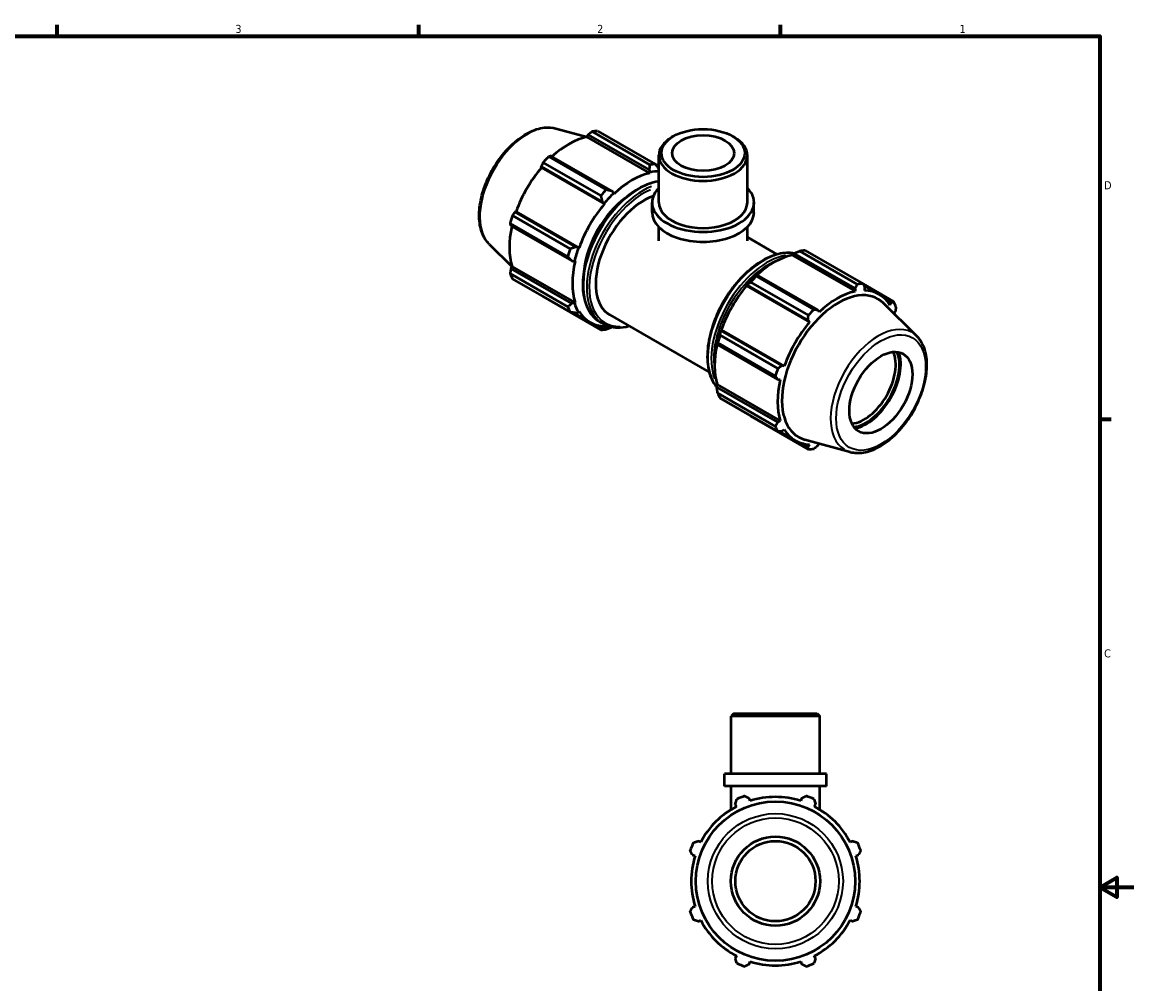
# Model space of a CAD drawing. Header units: inches. Extents: x 0.1 to 38.9, y -5.7 to 21.4.
# Tile 6 of 6: x 20.8 to 33.9, y 9.9 to 21.2. Entities that reach past the tile are written whole.
import ezdxf

# ---------------------------------------------------------------- set-up
doc = ezdxf.new("R2010")
doc.units = ezdxf.units.IN
doc.header["$MEASUREMENT"] = 0
for name, color, linetype, lineweight in [('Border (ANSI)', 7, 'Continuous', 70), ('Visible (ANSI)', 7, 'Continuous', 50), ('Visible Narrow (ANSI)', 7, 'Continuous', 35)]:
    doc.layers.add(name, color=color, linetype=linetype, lineweight=lineweight)
doc.styles.add('Note Text (ANSI)', font='tahoma.ttf')

# ---------------------------------------------------------------- blocks, each defined once
blk = doc.blocks.new('Borders Default Border')
at = {"layer": 'Border (ANSI)'}
for p, q in [((21.25, 21), (21.25, 21.134)), ((25.5, 21), (25.5, 21.134)), ((29.75, 21), (29.75, 21.134)), ((33.5, 16.5), (33.634, 16.5))]:
    blk.add_line(p, q, dxfattribs=at)
at = {"layer": 'Border (ANSI)', "flags": 128}
for points in [[(0.5, 1), (0.5, 21), (33.5, 21), (33.5, 1), (0.5, 1)], [(33.9, 11), (33.5, 11), (33.7, 11.115), (33.7, 10.885), (33.5, 11)]]:
    blk.add_lwpolyline(points, dxfattribs=at)
at = {"layer": 'Border (ANSI)', "color": 5, "true_color": 0x0000ff, "char_height": 0.0945, "attachment_point": 7, "style": 'Note Text (ANSI)'}
for s, insert in [('3', (23.346, 21.038)), ('2', (27.596, 21.04)), ('1', (31.854, 21.04)), ('D', (33.553, 19.203)), ('C', (33.552, 13.701))]:
    blk.add_mtext(s, dxfattribs=dict(at, insert=insert))

msp = doc.modelspace()

# ---------------------------------------------------------------- linework, layer by layer
at = {"layer": 'Visible (ANSI)'}
for p, q in [((27.111, 19.919), (27.476, 19.82)), ((28.214, 19.491), (27.536, 19.881)), ((27.602, 19.887), (28.279, 19.497)), ((27.475, 19.818), (27.489, 19.843)), ((28.214, 19.392), (27.475, 19.818)), ((27.489, 19.843), (28.206, 19.43)), ((28.492, 19.826), (28.47, 19.814)), ((29.187, 19.826), (29.209, 19.814)), ((27.771, 19.179), (27.054, 19.592)), ((28.319, 19.047), (28.319, 19.602)), ((29.36, 19.047), (29.36, 19.602)), ((26.938, 19.47), (27.655, 19.057)), ((26.941, 19.457), (26.938, 19.47)), ((27.638, 19.128), (26.96, 19.518)), ((27.026, 19.587), (27.704, 19.197)), ((28.319, 19.473), (28.282, 19.494)), ((28.299, 19.472), (28.319, 19.46)), ((27.68, 19.031), (26.941, 19.457)), ((28.206, 19.43), (28.217, 19.402)), ((28.217, 19.402), (28.214, 19.392)), ((27.791, 19.157), (27.771, 19.179)), ((27.793, 19.15), (27.791, 19.157)), ((26.63, 18.937), (26.643, 18.941)), ((27.348, 18.524), (26.63, 18.937)), ((27.383, 18.515), (26.643, 18.941)), ((27.655, 19.057), (27.677, 19.036)), ((27.677, 19.036), (27.68, 19.031)), ((28.241, 18.931), (28.241, 19.047)), ((29.438, 18.931), (29.438, 19.047)), ((26.6, 18.893), (27.277, 18.503)), ((27.25, 18.411), (26.573, 18.802)), ((26.582, 18.775), (27.299, 18.362)), ((28.319, 18.597), (28.319, 18.761)), ((29.36, 18.597), (29.36, 18.761)), ((26.328, 18.558), (26.595, 18.294)), ((29.36, 18.639), (29.71, 18.438)), ((27.376, 18.515), (27.348, 18.524)), ((27.383, 18.515), (27.376, 18.515)), ((29.886, 18.43), (29.888, 18.439)), ((29.886, 18.43), (30.626, 18.004)), ((29.888, 18.439), (29.908, 18.45)), ((29.908, 18.45), (30.625, 18.037)), ((30.653, 18.086), (29.976, 18.476)), ((30.041, 18.483), (30.719, 18.092)), ((26.582, 18.272), (26.596, 18.297)), ((27.336, 17.871), (26.596, 18.297)), ((27.299, 18.362), (27.329, 18.356)), ((27.329, 18.356), (27.336, 18.358)), ((26.573, 18.212), (27.25, 17.822)), ((27.299, 17.859), (26.582, 18.272)), ((29.473, 18.199), (29.463, 18.194)), ((29.466, 18.182), (30.143, 17.792)), ((30.19, 17.786), (29.473, 18.199)), ((27.277, 17.761), (26.6, 18.152)), ((29.349, 18.074), (29.357, 18.077)), ((29.352, 18.068), (29.349, 18.074)), ((29.352, 18.068), (30.092, 17.642)), ((29.357, 18.077), (30.074, 17.663)), ((30.077, 17.723), (29.4, 18.113)), ((30.625, 18.037), (30.626, 18.004)), ((31.079, 17.883), (30.72, 18.09)), ((30.729, 18.072), (30.909, 17.968)), ((30.739, 18.015), (30.742, 18.048)), ((26.96, 17.942), (27.638, 17.552)), ((30.99, 17.903), (31.049, 17.87)), ((27.329, 17.864), (27.299, 17.859)), ((27.336, 17.871), (27.329, 17.864)), ((27.376, 17.759), (27.383, 17.767)), ((30.205, 17.761), (30.19, 17.786)), ((31.352, 17.477), (30.96, 17.864)), ((31.049, 17.87), (31.036, 17.842)), ((31.085, 17.741), (31.097, 17.763)), ((27.306, 17.758), (27.51, 17.64)), ((27.348, 17.752), (27.376, 17.759)), ((27.626, 17.647), (27.666, 17.624)), ((27.745, 17.726), (28.912, 17.054)), ((30.074, 17.663), (30.092, 17.642)), ((27.655, 17.574), (27.602, 17.604)), ((27.677, 17.584), (27.655, 17.574)), ((27.68, 17.594), (27.677, 17.584)), ((27.771, 17.585), (27.772, 17.585)), ((29.049, 17.544), (29.048, 17.552)), ((29.048, 17.552), (29.054, 17.552)), ((29.767, 17.131), (29.049, 17.544)), ((29.054, 17.552), (29.794, 17.126)), ((29, 17.393), (29.001, 17.382)), ((29.001, 17.382), (29.718, 16.969)), ((29.689, 17.007), (29.012, 17.397)), ((29.039, 17.488), (29.717, 17.098)), ((29.794, 17.126), (29.767, 17.131)), ((29, 16.901), (29.007, 16.908)), ((29.001, 16.879), (29, 16.901)), ((29.718, 16.466), (29.001, 16.879)), ((29.007, 16.908), (29.747, 16.482)), ((29.718, 16.969), (29.747, 16.969)), ((29.012, 16.807), (29.689, 16.417)), ((29.717, 16.357), (29.039, 16.747)), ((29.4, 16.538), (30.077, 16.147)), ((29.747, 16.482), (29.718, 16.466)), ((29.737, 16.358), (29.921, 16.252)), ((29.767, 16.359), (29.794, 16.378)), ((30.074, 16.181), (30.014, 16.215)), ((30.568, 16.116), (30.036, 16.26)), ((30.092, 16.206), (30.074, 16.181)), ((30.19, 16.192), (30.204, 16.215)), ((29.201, 13.043), (29.17, 13.012)), ((30.211, 13.012), (29.17, 13.012)), ((29.17, 12.333), (29.17, 13.012)), ((29.201, 13.043), (30.179, 13.043)), ((30.179, 13.043), (30.211, 13.012)), ((30.211, 12.333), (30.211, 13.012)), ((30.289, 12.333), (29.091, 12.333)), ((29.091, 12.191), (29.091, 12.333)), ((30.289, 12.191), (30.289, 12.333)), ((30.289, 12.191), (29.091, 12.191)), ((29.17, 11.916), (29.17, 12.191)), ((30.211, 11.916), (30.211, 12.191)), ((29.392, 12.018), (29.383, 12.048)), ((29.997, 12.048), (29.988, 12.018)), ((29.218, 11.98), (29.233, 11.952)), ((30.147, 11.952), (30.162, 11.98)), ((28.812, 11.53), (28.783, 11.545)), ((30.597, 11.545), (30.569, 11.53)), ((28.715, 11.381), (28.745, 11.371)), ((30.635, 11.371), (30.665, 11.381)), ((28.745, 10.775), (28.715, 10.766)), ((30.665, 10.766), (30.635, 10.775)), ((28.783, 10.601), (28.812, 10.616)), ((30.569, 10.616), (30.597, 10.601)), ((29.233, 10.195), (29.218, 10.166)), ((30.162, 10.166), (30.147, 10.195)), ((29.383, 10.098), (29.392, 10.128)), ((29.988, 10.128), (29.997, 10.098))]:
    msp.add_line(p, q, dxfattribs=at)
for radius in [0.936, 0.524, 0.471]:
    msp.add_circle((29.69, 11.073), radius, dxfattribs=at)
for radius, start, end in [(1.065, 109.792, 115.208), (0.99, 72.5, 107.5), (1.065, 64.792, 70.208), (0.99, 117.5, 152.5), (0.99, 27.5, 62.5), (1.065, 154.792, 160.208), (1.065, 19.792, 25.208), (0.99, 162.5, 197.5), (0.99, 342.5, 17.5), (1.065, 199.792, 205.208), (1.065, 334.792, 340.208), (0.99, 207.5, 242.5), (0.99, 297.5, 332.5), (1.065, 244.792, 250.208), (0.99, 252.5, 287.5), (1.065, 289.792, 295.208)]:
    msp.add_arc((29.69, 11.073), radius, start, end, dxfattribs=at)
for centre, major_axis, ratio, start_param, end_param in [((27.281, 18.915), (0.531, 0.923), 0.578093, 0.343502, 0.438029), ((27.264, 18.925), (0.494, 0.858), 0.578093, 0.478032, 1.071949), ((28.84, 19.602), (-0.52, 0), 0.575862, 5.50164, 10.206324), ((27.281, 18.915), (-0.531, -0.923), 0.578093, 4.270492, 4.36502), ((27.959, 18.525), (0.531, 0.923), 0.578093, 0.343502, 0.438029), ((27.264, 18.925), (0.494, 0.858), 0.578093, 1.26343, 1.874295), ((28.004, 18.499), (-0.494, -0.858), 0.578093, 3.619624, 4.23049), ((28.004, 18.499), (0.5, 0.868), 0.578093, 0.321818, 0.478032), ((27.959, 18.525), (-0.531, -0.923), 0.578093, 4.270492, 4.36502), ((28.84, 19.047), (-0.599, 0), 0.575862, 5.76671, 9.941253), ((28.004, 18.499), (-0.399, -0.692), 0.578093, 4.060802, 5.363976), ((28.143, 18.418), (-0.399, -0.692), 0.578093, 3.724437, 6.283185), ((28.004, 18.499), (0.5, 0.868), 0.578093, 1.088897, 1.26343), ((28.004, 18.499), (-0.494, -0.858), 0.578093, 4.405023, 5.015888), ((28.84, 19.047), (-0.52, 0), 0.575862, 0, 3.141593), ((27.281, 18.915), (-0.531, -0.923), 0.578093, 5.055891, 5.150418), ((28.84, 18.931), (-0.599, 0), 0.575862, 0, 3.141593), ((27.264, 18.925), (0.494, 0.858), 0.578093, 2.065615, 2.659693), ((27.959, 18.525), (-0.531, -0.923), 0.578093, 5.055891, 5.150418), ((28.004, 18.499), (0.5, 0.868), 0.578093, 1.874295, 2.048828), ((29.675, 17.536), (0.494, 0.858), 0.578093, 0.478032, 1.071949), ((29.721, 17.51), (0.531, 0.923), 0.578093, 0.343502, 0.438029), ((28.004, 18.499), (-0.494, -0.858), 0.578093, 5.190421, 5.801286), ((27.281, 18.915), (-0.531, -0.923), 0.578093, 5.841289, 5.935816), ((29.675, 17.536), (-0.5, -0.868), 0.578093, 4.23049, 4.405023), ((29.721, 17.51), (0.531, 0.923), 0.578093, 1.1289, 1.223427), ((29.675, 17.536), (0.494, 0.858), 0.578093, 1.26343, 1.874295), ((30.398, 17.12), (0.531, 0.923), 0.578093, 0.343502, 0.438029), ((30.428, 17.103), (0.467, 0.811), 0.578093, 6.13202, 9.575944), ((30.415, 17.11), (-0.494, -0.858), 0.578093, 3.619624, 4.23049), ((30.415, 17.11), (0.494, 0.858), 0.578093, 5.975819, 6.586684), ((27.959, 18.525), (-0.531, -0.923), 0.578093, 5.841289, 5.935816), ((28.004, 18.499), (-0.5, -0.868), 0.578093, 5.801286, 5.975819), ((28.004, 18.499), (-0.494, -0.858), 0.578093, 5.975819, 6.586684), ((30.398, 17.12), (-0.531, -0.923), 0.578093, 4.270492, 4.36502), ((30.398, 17.12), (0.531, 0.923), 0.578093, 5.841289, 5.935816), ((30.415, 17.11), (-0.494, -0.858), 0.578093, 4.405023, 5.015888), ((27.959, 18.525), (-0.531, -0.923), 0.578093, 0.343502, 0.438029), ((28.004, 18.499), (-0.5, -0.868), 0.578093, 0.303499, 0.423202), ((29.675, 17.536), (-0.5, -0.868), 0.578093, 5.015888, 5.190421), ((29.675, 17.536), (0.494, 0.858), 0.578093, 2.065615, 2.659693), ((29.721, 17.51), (0.531, 0.923), 0.578093, 1.914298, 2.008825), ((30.733, 16.927), (0.261, 0.454), 0.578093, 3.525173, 5.899605), ((30.755, 16.914), (0.277, 0.481), 0.578093, 3.554138, 5.87064), ((30.755, 16.914), (0.287, 0.499), 0.578093, 3.603308, 5.82147), ((30.398, 17.12), (-0.531, -0.923), 0.578093, 5.055891, 5.150418), ((30.415, 17.11), (-0.494, -0.858), 0.578093, 5.190421, 5.801286), ((29.721, 17.51), (-0.531, -0.923), 0.578093, 5.841289, 5.935816), ((30.398, 17.12), (-0.531, -0.923), 0.578093, 5.841289, 5.935816), ((30.415, 17.11), (-0.494, -0.858), 0.578093, 5.975819, 6.586684), ((30.398, 17.12), (-0.531, -0.923), 0.578093, 0.343502, 0.438029)]:
    msp.add_ellipse(centre, major_axis=major_axis, ratio=ratio, start_param=start_param, end_param=end_param, dxfattribs=at)
for centre, major_axis, ratio in [((28.84, 19.628), (-0.489, 0), 0.575862), ((28.84, 19.628), (0.364, 0), 0.575862), ((30.929, 16.814), (0.261, 0.454), 0.578093)]:
    msp.add_ellipse(centre, major_axis=major_axis, ratio=ratio, dxfattribs=at)
for points, knots in [([(26.328, 18.558), (26.291, 18.594), (26.263, 18.639), (26.222, 18.747), (26.211, 18.811), (26.208, 18.95), (26.217, 19.027), (26.253, 19.182), (26.281, 19.261), (26.352, 19.414), (26.395, 19.488), (26.494, 19.624), (26.549, 19.686), (26.666, 19.792), (26.728, 19.836), (26.852, 19.9), (26.916, 19.921), (27.024, 19.933), (27.069, 19.93), (27.111, 19.919)], [4.076223, 4.076223, 4.076223, 4.076223, 4.366803, 4.366803, 4.685414, 4.685414, 5.016306, 5.016306, 5.346508, 5.346508, 5.675193, 5.675193, 6.003958, 6.003958, 6.33433, 6.33433, 6.664951, 6.664951, 6.915484, 6.915484, 6.915484, 6.915484]), ([(28.319, 19.295), (28.275, 19.289), (28.23, 19.277), (28.114, 19.232), (28.042, 19.191), (27.903, 19.085), (27.836, 19.02), (27.712, 18.873), (27.655, 18.791), (27.559, 18.619), (27.519, 18.528), (27.459, 18.348), (27.44, 18.258), (27.423, 18.086), (27.426, 18.005), (27.456, 17.861), (27.482, 17.797), (27.548, 17.704), (27.584, 17.671), (27.626, 17.647)], [5.91009, 5.91009, 5.91009, 5.91009, 6.121443, 6.121443, 6.444521, 6.444521, 6.76824, 6.76824, 7.091318, 7.091318, 7.414149, 7.414149, 7.737297, 7.737297, 8.061079, 8.061079, 8.383708, 8.383708, 8.641314, 8.641314, 8.641314, 8.641314]), ([(29.907, 18.449), (29.887, 18.453), (29.867, 18.455), (29.782, 18.457), (29.715, 18.444), (29.576, 18.39), (29.505, 18.349), (29.366, 18.243), (29.298, 18.178), (29.174, 18.031), (29.118, 17.949), (29.021, 17.777), (28.981, 17.686), (28.922, 17.505), (28.902, 17.415), (28.886, 17.244), (28.889, 17.163), (28.918, 17.018), (28.944, 16.955), (28.988, 16.894), (28.994, 16.886), (29.001, 16.878)], [5.700229, 5.700229, 5.700229, 5.700229, 5.806086, 5.806086, 6.121443, 6.121443, 6.444521, 6.444521, 6.76824, 6.76824, 7.091318, 7.091318, 7.414149, 7.414149, 7.737297, 7.737297, 8.061079, 8.061079, 8.383708, 8.383708, 8.439063, 8.439063, 8.439063, 8.439063]), ([(27.666, 17.624), (27.715, 17.596), (27.773, 17.58), (27.877, 17.578), (27.923, 17.584), (27.97, 17.597)], [2.3581282, 2.3581282, 2.3581282, 2.3581282, 2.6644935, 2.6644935, 2.8824646, 2.8824646, 2.8824646, 2.8824646]), ([(30.568, 16.116), (30.617, 16.103), (30.67, 16.101), (30.784, 16.12), (30.845, 16.142), (30.968, 16.21), (31.029, 16.255), (31.145, 16.365), (31.2, 16.428), (31.296, 16.567), (31.338, 16.641), (31.406, 16.795), (31.432, 16.874), (31.465, 17.028), (31.472, 17.103), (31.466, 17.244), (31.452, 17.309), (31.408, 17.408), (31.383, 17.446), (31.352, 17.477)], [2.509294, 2.509294, 2.509294, 2.509294, 2.799875, 2.799875, 3.118485, 3.118485, 3.449377, 3.449377, 3.779579, 3.779579, 4.108264, 4.108264, 4.437029, 4.437029, 4.767401, 4.767401, 5.098022, 5.098022, 5.348555, 5.348555, 5.348555, 5.348555])]:
    msp.add_open_spline(points, degree=3, knots=knots, dxfattribs=at)
for points, weights in [([(27.536, 19.881), (27.512, 19.862), (27.489, 19.843)], [1, 1.00135679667, 1.00189689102]), ([(27.054, 19.592), (27.04, 19.59), (27.026, 19.587)], [1.00189689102, 1.00135679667, 1]), ([(26.96, 19.518), (26.949, 19.493), (26.938, 19.47)], [1, 1.00135679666, 1.00189689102]), ([(28.214, 19.491), (28.21, 19.459), (28.206, 19.43)], [1.01659349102, 1.01177329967, 1.00615394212]), ([(28.319, 19.446), (28.3, 19.471), (28.279, 19.497)], [1.00707023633, 1.01216859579, 1.01659349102]), ([(27.771, 19.179), (27.738, 19.188), (27.704, 19.197)], [1.00615394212, 1.01177329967, 1.01659349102]), ([(27.638, 19.128), (27.647, 19.091), (27.655, 19.057)], [1.01659349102, 1.01177329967, 1.00615394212]), ([(26.63, 18.937), (26.615, 18.916), (26.6, 18.893)], [1.00189689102, 1.00135679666, 1]), ([(26.573, 18.802), (26.577, 18.788), (26.582, 18.775)], [1, 1.00135679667, 1.00189689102]), ([(27.348, 18.524), (27.313, 18.514), (27.277, 18.503)], [1.00615394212, 1.01177329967, 1.01659349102]), ([(29.908, 18.45), (29.941, 18.463), (29.976, 18.476)], [1.00615394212, 1.01177329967, 1.01659349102]), ([(27.25, 18.411), (27.275, 18.386), (27.299, 18.362)], [1.01659349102, 1.01177329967, 1.00615394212]), ([(26.582, 18.272), (26.577, 18.243), (26.573, 18.212)], [1.00189689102, 1.00135679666, 1]), ([(29.466, 18.182), (29.469, 18.191), (29.473, 18.199)], [1.01659349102, 1.01177329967, 1.00615394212]), ([(29.357, 18.077), (29.378, 18.095), (29.4, 18.113)], [1.00615394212, 1.01177329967, 1.01659349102]), ([(30.625, 18.037), (30.639, 18.061), (30.653, 18.086)], [1.00189689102, 1.00135679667, 1]), ([(30.719, 18.092), (30.731, 18.07), (30.742, 18.048)], [1, 1.00135679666, 1.00189689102]), ([(26.959, 17.945), (26.96, 17.943), (26.96, 17.942)], [1.00013469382, 1.00006838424, 1]), ([(27.299, 17.859), (27.275, 17.841), (27.25, 17.822)], [1.00615394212, 1.01177329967, 1.01659349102]), ([(27.277, 17.761), (27.313, 17.757), (27.348, 17.752)], [1.01659349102, 1.01177329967, 1.00615394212]), ([(30.143, 17.792), (30.167, 17.789), (30.19, 17.786)], [1, 1.00135679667, 1.00189689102]), ([(31.049, 17.87), (31.064, 17.876), (31.079, 17.883)], [1.00189689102, 1.00135679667, 1]), ([(31.107, 17.823), (31.102, 17.792), (31.097, 17.763)], [1, 1.00135679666, 1.00189689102]), ([(30.074, 17.663), (30.076, 17.693), (30.077, 17.723)], [1.00189689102, 1.00135679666, 1]), ([(27.655, 17.574), (27.647, 17.563), (27.638, 17.552)], [1.00615394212, 1.01177329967, 1.01659349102]), ([(27.704, 17.559), (27.738, 17.572), (27.771, 17.585)], [1.01659349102, 1.01177329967, 1.00615394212]), ([(29.039, 17.488), (29.044, 17.517), (29.049, 17.544)], [1.01659349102, 1.01177329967, 1.00615394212]), ([(29.001, 17.382), (29.006, 17.389), (29.012, 17.397)], [1.00615394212, 1.01177329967, 1.01659349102]), ([(29.717, 17.098), (29.742, 17.115), (29.767, 17.131)], [1, 1.00135679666, 1.00189689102]), ([(29.718, 16.969), (29.704, 16.987), (29.689, 17.007)], [1.00189689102, 1.00135679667, 1]), ([(29.012, 16.807), (29.006, 16.844), (29.001, 16.879)], [1.01659349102, 1.01177329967, 1.00615394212]), ([(29.4, 16.538), (29.399, 16.539), (29.398, 16.54)], [1.01659349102, 1.01634913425, 1.01610272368]), ([(29.689, 16.417), (29.704, 16.442), (29.718, 16.466)], [1, 1.00135679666, 1.00189689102]), ([(29.767, 16.359), (29.742, 16.358), (29.717, 16.357)], [1.00189689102, 1.00135679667, 1]), ([(30.077, 16.147), (30.076, 16.164), (30.074, 16.181)], [1, 1.00135679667, 1.00189689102]), ([(30.19, 16.192), (30.167, 16.173), (30.143, 16.154)], [1.00189689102, 1.00135679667, 1]), ([(29.218, 11.98), (29.227, 12.008), (29.236, 12.037)], [1.00189689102, 1.00135679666, 1]), ([(29.329, 12.075), (29.357, 12.061), (29.383, 12.048)], [1, 1.00135679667, 1.00189689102]), ([(29.997, 12.048), (30.024, 12.061), (30.051, 12.075)], [1.00189689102, 1.00135679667, 1]), ([(30.144, 12.037), (30.153, 12.008), (30.162, 11.98)], [1, 1.00135679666, 1.00189689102]), ([(28.726, 11.527), (28.755, 11.536), (28.783, 11.545)], [1, 1.00135679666, 1.00189689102]), ([(30.597, 11.545), (30.625, 11.536), (30.654, 11.527)], [1.00189689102, 1.00135679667, 1]), ([(28.715, 11.381), (28.702, 11.407), (28.688, 11.434)], [1.00189689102, 1.00135679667, 1]), ([(30.692, 11.434), (30.678, 11.407), (30.665, 11.381)], [1, 1.00135679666, 1.00189689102]), ([(28.688, 10.712), (28.702, 10.74), (28.715, 10.766)], [1, 1.00135679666, 1.00189689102]), ([(30.665, 10.766), (30.678, 10.74), (30.692, 10.712)], [1.00189689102, 1.00135679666, 1]), ([(28.783, 10.601), (28.755, 10.61), (28.726, 10.619)], [1.00189689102, 1.00135679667, 1]), ([(30.654, 10.619), (30.625, 10.61), (30.597, 10.601)], [1, 1.00135679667, 1.00189689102]), ([(29.236, 10.109), (29.227, 10.138), (29.218, 10.166)], [1, 1.00135679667, 1.00189689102]), ([(29.383, 10.098), (29.357, 10.085), (29.329, 10.071)], [1.00189689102, 1.00135679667, 1]), ([(30.051, 10.071), (30.024, 10.085), (29.997, 10.098)], [1, 1.00135679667, 1.00189689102]), ([(30.162, 10.166), (30.153, 10.138), (30.144, 10.109)], [1.00189689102, 1.00135679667, 1])]:
    msp.add_rational_spline(points, weights, degree=2, dxfattribs=at)
at = {"layer": 'Visible Narrow (ANSI)'}
for radius in [0.794, 0.743]:
    msp.add_circle((29.69, 11.073), radius, dxfattribs=at)
for centre, major_axis, start_param, end_param in [((26.779, 19.204), (0.396, 0.688), 0.293129, 2.848464), ((28.088, 18.45), (-0.462, -0.803), 3.700889, 6.147275), ((28.128, 18.427), (-0.462, -0.803), 3.762207, 6.150502), ((28.143, 18.418), (-0.452, -0.785), 3.802978, 6.617514), ((29.551, 17.608), (-0.462, -0.803), 3.487993, 5.934562), ((29.591, 17.585), (0.462, 0.803), 0.441052, 2.696344), ((29.606, 17.576), (0.452, 0.785), 0.694291, 2.447302), ((30.9, 16.831), (0.396, 0.688), 0.021031, 3.120562)]:
    msp.add_ellipse(centre, major_axis=major_axis, ratio=0.578093, start_param=start_param, end_param=end_param, dxfattribs=at)
msp.add_ellipse((30.929, 16.814), major_axis=(-0.371, -0.644), ratio=0.578093, dxfattribs=at)

# ---------------------------------------------------------------- block references
msp.add_blockref('Borders Default Border', (0, 0))

doc.saveas('drawing.dxf')
